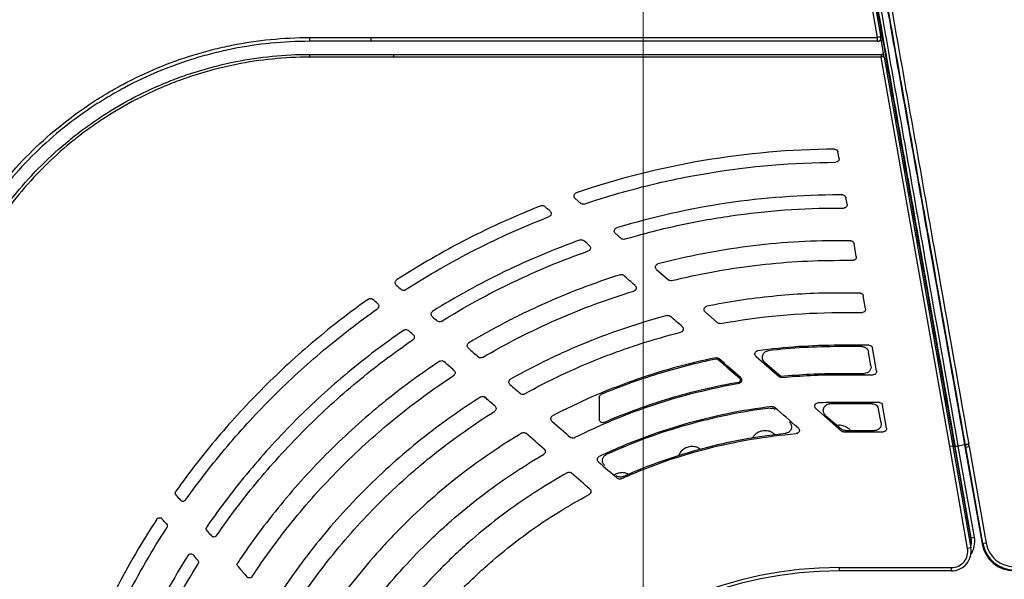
# Model space of a CAD drawing. Header units: millimetres. Extents: x 25 to 1935, y 715 to 2336.
# Tile 138 of 252: x 1256 to 1286, y 1031 to 1048. Entities that reach past the tile are written whole.
import ezdxf

# ---------------------------------------------------------------- set-up
doc = ezdxf.new("R2010")
doc.units = ezdxf.units.MM
doc.header["$LTSCALE"] = 2
doc.layers.get('0').update_dxf_attribs({"color": 2})
doc.styles.add('FS2312', font='simsun.ttf', dxfattribs={"width": 0.8})
doc.dimstyles.new('STANDARD$0', dxfattribs={"dimtxt": 3.5, "dimasz": 3, "dimexe": 1.5, "dimexo": 0.5, "dimgap": 1.5, "dimtad": 1, "dimdec": 1, "dimlfac": 5, "dimdsep": 46, "dimtxsty": 'FS2312', "dimblk1": 'OPEN', "dimblk2": 'OPEN', "dimsah": 1, "dimcen": 0, "dimclrd": 4, "dimclre": 4, "dimclrt": 4, "dimadec": 0, "dimazin": 0, "dimtfac": 1, "dimtdec": 1, "dimtmove": 1, "dimatfit": 0, "dimldrblk": 'OPEN', "dimfxl": 1, "dimtolj": 1, "dimtzin": 0, "dimlwd": 18, "dimlwe": 18, "dimarcsym": 1})

# ---------------------------------------------------------------- blocks, each defined once
blk = doc.blocks.new('_OPEN')
at = {"color": 0}
for p, q in [((-0.966, 0.259), (0, 0)), ((0, 0), (-1, 0)), ((0, 0), (-0.966, -0.259))]:
    blk.add_line(p, q, dxfattribs=at)
blk = doc.blocks.new('*D46')
at = {"color": 4, "lineweight": 18, "transparency": 16777216}
for p, q in [((1275.228, 1018.123), (1275.228, 1070.112)), ((1397.628, 1018.515), (1397.628, 1070.112)), ((1278.228, 1068.612), (1394.628, 1068.612))]:
    blk.add_line(p, q, dxfattribs=at)
at = {"layer": 'Defpoints', "color": 0, "transparency": 16777216}
for p in [(1397.628, 1068.612), (1397.628, 1018.015), (1275.228, 1017.623)]:
    blk.add_point(p, dxfattribs=at)
at = {"color": 4, "lineweight": 18, "transparency": 16777216, "xscale": 3, "yscale": 3, "zscale": 3, "rotation": 180}
blk.add_blockref('_OPEN', (1275.228, 1068.612), dxfattribs=at)
at = {"color": 4, "lineweight": 18, "transparency": 16777216, "xscale": 3, "yscale": 3, "zscale": 3}
blk.add_blockref('_OPEN', (1397.628, 1068.612), dxfattribs=at)
at = {"color": 4, "transparency": 16777216, "insert": (1336.428, 1071.862), "char_height": 3.5, "attachment_point": 5, "style": 'FS2312'}
blk.add_mtext('\\A1;612', dxfattribs=at)

msp = doc.modelspace()

# ---------------------------------------------------------------- linework, layer by layer
at = {"color": 2, "linetype": 'Continuous', "lineweight": 30}
for p, q in [((1282.393, 1047.437), (1280.428, 1058.593)), ((1280.527, 1058.578), (1282.491, 1047.438)), ((1266.91, 1047.437), (1282.393, 1047.437)), ((1282.393, 1047.32), (1266.913, 1047.32)), ((1282.393, 1047.32), (1282.393, 1047.437)), ((1282.597, 1046.838), (1282.491, 1047.438)), ((1282.498, 1046.837), (1267.597, 1046.837)), ((1267.6, 1046.92), (1282.498, 1046.92)), ((1282.498, 1046.92), (1282.498, 1046.837)), ((1284.597, 1034.92), (1282.498, 1046.837)), ((1282.597, 1046.838), (1284.695, 1034.938)), ((1281.214, 1043.738), (1281.179, 1043.937)), ((1273.149, 1042.515), (1273.323, 1042.363)), ((1281.327, 1042.62), (1281.228, 1042.62)), ((1281.461, 1042.338), (1281.426, 1042.538)), ((1281.228, 1042.22), (1281.362, 1042.22)), ((1274.378, 1041.44), (1274.556, 1041.285)), ((1281.574, 1041.22), (1281.228, 1041.22)), ((1281.743, 1040.738), (1281.673, 1041.138)), ((1275.637, 1040.34), (1276.003, 1040.02)), ((1281.228, 1040.62), (1281.645, 1040.62)), ((1281.856, 1039.62), (1281.228, 1039.62)), ((1282.025, 1039.138), (1281.955, 1039.538)), ((1277.122, 1039.041), (1277.504, 1038.708)), ((1281.228, 1039.02), (1281.927, 1039.02)), ((1282.138, 1038.02), (1281.228, 1038.02)), ((1281.919, 1037.98), (1281.228, 1037.98)), ((1282.36, 1037.238), (1282.237, 1037.938)), ((1278.679, 1037.68), (1279.391, 1037.058)), ((1282.19, 1037.395), (1282.116, 1037.815)), ((1278.94, 1037.505), (1279.436, 1037.071)), ((1281.228, 1037.16), (1281.993, 1037.16)), ((1281.228, 1037.12), (1282.262, 1037.12)), ((1282.447, 1036.27), (1281.228, 1036.27)), ((1282.228, 1036.23), (1281.228, 1036.23)), ((1282.669, 1035.488), (1282.545, 1036.188)), ((1280.507, 1036.083), (1281.293, 1035.395)), ((1280.802, 1035.877), (1281.28, 1035.46)), ((1282.499, 1035.645), (1282.425, 1036.065)), ((1281.359, 1035.37), (1282.57, 1035.37)), ((1281.411, 1035.41), (1282.302, 1035.41)), ((1284.695, 1034.938), (1284.597, 1034.92)), ((1285.146, 1031.807), (1284.597, 1034.92)), ((1284.695, 1034.938), (1285.244, 1031.825)), ((1284.696, 1034.93), (1284.738, 1034.938)), ((1284.699, 1034.914), (1284.741, 1034.921)), ((1284.738, 1034.938), (1284.741, 1034.921)), ((1284.762, 1034.925), (1284.741, 1034.921)), ((1284.741, 1034.921), (1285.234, 1032.125)), ((1284.763, 1034.921), (1284.762, 1034.925)), ((1284.763, 1034.921), (1284.861, 1034.939)), ((1285.255, 1032.129), (1284.763, 1034.921)), ((1284.86, 1034.942), (1284.861, 1034.939)), ((1285.054, 1034.973), (1284.861, 1034.939)), ((1285.353, 1032.146), (1284.861, 1034.939)), ((1285.08, 1034.977), (1285.054, 1034.973)), ((1285.054, 1034.973), (1285.587, 1031.947)), ((1285.093, 1034.903), (1285.191, 1034.92)), ((1285.191, 1034.92), (1285.712, 1031.969)), ((1285.614, 1031.951), (1285.093, 1034.903)), ((1285.192, 1032.118), (1285.234, 1032.125)), ((1285.234, 1032.125), (1285.255, 1032.129)), ((1285.255, 1032.129), (1285.353, 1032.146)), ((1285.614, 1031.951), (1285.587, 1031.947)), ((1285.712, 1031.969), (1285.614, 1031.951)), ((1285.244, 1031.825), (1285.146, 1031.807)), ((1281.228, 1031.22), (1284.653, 1031.22)), ((1281.228, 1031.12), (1281.228, 1031.22)), ((1284.653, 1031.12), (1281.228, 1031.12)), ((1284.653, 1031.12), (1284.653, 1031.22))]:
    msp.add_line(p, q, dxfattribs=at)
at = {"color": 2, "linetype": 'Continuous', "lineweight": 30, "flags": 128}
for points in [[(1284.762, 1034.925), (1284.765, 1034.925), (1284.77, 1034.926), (1284.78, 1034.928), (1284.792, 1034.93), (1284.807, 1034.933), (1284.824, 1034.936), (1284.842, 1034.939), (1284.86, 1034.942)], [(1285.234, 1032.125), (1285.243, 1031.994), (1285.231, 1031.899)]]:
    msp.add_lwpolyline(points, dxfattribs=at)
at = {"color": 2, "linetype": 'Continuous', "lineweight": 30}
for centre, radius, start, end in [((1267.926, 1047.404), 2.899, 179.3673, 181.655), ((1282.442, 1047.287), 0.158, 72.1568, 108.3668), ((1282.393, 1047.42), 0.1, 270, 10), ((1266.488, 1046.854), 1.461, 177.4084, 180.7585), ((1282.498, 1046.82), 0.1, 10, 90), ((1282.55, 1046.679), 0.165, 73.408, 108.0603), ((1290.48, 1004.813), 30.644, 99.9636, 100.1499), ((1284.64, 1032.02), 0.625, 343.907, 10), ((1284.64, 1032.02), 0.725, 326.6308, 10), ((1286.572, 1032.12), 1, 190, 270), ((1286.572, 1032.12), 0.973, 190, 270), ((1286.572, 1032.12), 0.873, 190, 270), ((1284.653, 1031.72), 0.6, 270, 10), ((1284.653, 1031.72), 0.5, 270, 10), ((1281.228, 1019.12), 12.1, 90, 180), ((1281.228, 1019.12), 12, 90, 180)]:
    msp.add_arc(centre, radius, start, end, dxfattribs=at)
for centre, major_axis, ratio, start_param, end_param in [((1278.528, 1034.903), (-13.13, 73.891), 0.086139, 4.697084, 4.698087), ((1278.626, 1034.92), (-13.129, 73.991), 0.08603, 4.697125, 4.698127)]:
    msp.add_ellipse(centre, major_axis=major_axis, ratio=ratio, start_param=start_param, end_param=end_param, dxfattribs=at)
for points, knots in [([(1280.544, 1058.725), (1280.881, 1056.813), (1281.222, 1054.878), (1281.74, 1051.941), (1281.914, 1050.957), (1282.262, 1048.981), (1282.437, 1047.99), (1282.788, 1045.999), (1282.964, 1044.999), (1283.317, 1042.996), (1283.494, 1041.992), (1283.849, 1039.982), (1284.026, 1038.974), (1284.382, 1036.957), (1284.56, 1035.948), (1284.738, 1034.938)], [0, 0, 0, 0, 0.25, 0.25, 0.375, 0.375, 0.5, 0.5, 0.625, 0.625, 0.75, 0.75, 0.875, 0.875, 1, 1, 1, 1]), ([(1284.86, 1034.942), (1284.505, 1036.96), (1284.15, 1038.973), (1283.618, 1041.988), (1283.441, 1042.992), (1283.088, 1044.993), (1282.913, 1045.99), (1282.562, 1047.98), (1282.387, 1048.972), (1282.039, 1050.947), (1281.866, 1051.93), (1281.349, 1054.864), (1281.007, 1056.803), (1280.67, 1058.715)], [0, 0, 0, 0, 0.25, 0.25, 0.375, 0.375, 0.5, 0.5, 0.625, 0.625, 0.75, 0.75, 1, 1, 1, 1]), ([(1280.577, 1058.667), (1280.913, 1056.757), (1281.255, 1054.822), (1281.771, 1051.891), (1281.944, 1050.909), (1282.292, 1048.937), (1282.466, 1047.946), (1282.817, 1045.959), (1282.992, 1044.963), (1283.345, 1042.964), (1283.521, 1041.962), (1284.052, 1038.951), (1284.407, 1036.94), (1284.762, 1034.925)], [0, 0, 0, 0, 0.25, 0.25, 0.375, 0.375, 0.5, 0.5, 0.625, 0.625, 0.75, 0.75, 1, 1, 1, 1]), ([(1280.865, 1058.534), (1281.205, 1056.637), (1281.548, 1054.72), (1282.067, 1051.814), (1282.24, 1050.841), (1282.589, 1048.884), (1282.764, 1047.9), (1283.115, 1045.927), (1283.291, 1044.938), (1283.643, 1042.954), (1283.819, 1041.959), (1284.348, 1038.97), (1284.701, 1036.973), (1285.054, 1034.973)], [0, 0, 0, 0, 0.25, 0.25, 0.375, 0.375, 0.5, 0.5, 0.625, 0.625, 0.75, 0.75, 1, 1, 1, 1]), ([(1285.08, 1034.977), (1284.727, 1036.977), (1284.374, 1038.974), (1283.845, 1041.963), (1283.669, 1042.958), (1283.317, 1044.942), (1283.141, 1045.931), (1282.79, 1047.903), (1282.615, 1048.887), (1282.266, 1050.844), (1281.919, 1052.791), (1281.575, 1054.718), (1281.318, 1056.156), (1281.232, 1056.634), (1281.104, 1057.35), (1281.061, 1057.588), (1280.976, 1058.063), (1280.933, 1058.301), (1280.891, 1058.538)], [0, 0, 0, 0, 0.25, 0.25, 0.375, 0.375, 0.5, 0.5, 0.625, 0.625, 0.75, 0.875, 0.875, 0.9375, 0.9375, 0.96875, 0.96875, 1, 1, 1, 1]), ([(1280.989, 1058.585), (1281.33, 1056.685), (1281.673, 1054.765), (1282.191, 1051.856), (1282.365, 1050.882), (1282.714, 1048.922), (1282.889, 1047.937), (1283.239, 1045.962), (1283.415, 1044.971), (1283.767, 1042.985), (1283.943, 1041.989), (1284.473, 1038.996), (1284.825, 1036.997), (1285.178, 1034.995)], [0, 0, 0, 0, 0.25, 0.25, 0.375, 0.375, 0.5, 0.5, 0.625, 0.625, 0.75, 0.75, 1, 1, 1, 1]), ([(1252.912, 1035.321), (1252.913, 1036.121), (1252.992, 1036.907), (1253.223, 1038.068), (1253.319, 1038.451), (1253.493, 1039.021), (1253.555, 1039.211), (1253.69, 1039.587), (1253.762, 1039.772), (1254.142, 1040.688), (1254.514, 1041.384), (1255.063, 1042.206), (1255.177, 1042.368), (1255.413, 1042.688), (1255.536, 1042.845), (1255.916, 1043.308), (1256.182, 1043.602), (1257.02, 1044.44), (1257.629, 1044.941), (1258.455, 1045.495), (1258.624, 1045.602), (1258.966, 1045.807), (1259.139, 1045.906), (1259.663, 1046.186), (1260.019, 1046.355), (1260.747, 1046.658), (1261.118, 1046.792), (1261.686, 1046.965), (1261.877, 1047.019), (1262.264, 1047.117), (1262.459, 1047.161), (1263.437, 1047.357), (1264.227, 1047.436), (1265.027, 1047.436)], [0, 0, 0, 0, 0.125, 0.125, 0.1875, 0.1875, 0.21875, 0.21875, 0.25, 0.25, 0.375, 0.375, 0.40625, 0.40625, 0.4375, 0.4375, 0.5, 0.5, 0.625, 0.625, 0.65625, 0.65625, 0.6875, 0.6875, 0.75, 0.75, 0.8125, 0.8125, 0.84375, 0.84375, 0.875, 0.875, 1, 1, 1, 1]), ([(1265.028, 1047.32), (1264.236, 1047.32), (1263.452, 1047.243), (1262.483, 1047.049), (1262.29, 1047.005), (1261.907, 1046.909), (1261.718, 1046.856), (1261.155, 1046.685), (1260.787, 1046.553), (1260.066, 1046.253), (1259.712, 1046.086), (1259.193, 1045.808), (1259.022, 1045.711), (1258.683, 1045.508), (1258.516, 1045.401), (1257.697, 1044.853), (1257.093, 1044.356), (1256.263, 1043.526), (1256, 1043.235), (1255.624, 1042.776), (1255.502, 1042.62), (1255.267, 1042.304), (1255.154, 1042.143), (1254.611, 1041.328), (1254.242, 1040.639), (1253.866, 1039.731), (1253.795, 1039.547), (1253.662, 1039.174), (1253.6, 1038.987), (1253.429, 1038.422), (1253.334, 1038.042), (1253.106, 1036.892), (1253.028, 1036.113), (1253.028, 1035.32)], [0, 0, 0, 0, 0.125, 0.125, 0.15625, 0.15625, 0.1875, 0.1875, 0.25, 0.25, 0.3125, 0.3125, 0.34375, 0.34375, 0.375, 0.375, 0.5, 0.5, 0.5625, 0.5625, 0.59375, 0.59375, 0.625, 0.625, 0.75, 0.75, 0.78125, 0.78125, 0.8125, 0.8125, 0.875, 0.875, 1, 1, 1, 1]), ([(1266.913, 1047.32), (1266.913, 1047.32), (1266.913, 1047.334), (1266.913, 1047.378), (1266.913, 1047.409), (1266.913, 1047.437)], [0, 0, 0, 0, 0.5, 0.5, 1, 1, 1, 1]), ([(1253.428, 1035.32), (1253.428, 1036.086), (1253.503, 1036.844), (1253.69, 1037.78), (1253.733, 1037.968), (1253.826, 1038.337), (1253.877, 1038.521), (1254.043, 1039.065), (1254.17, 1039.42), (1254.46, 1040.118), (1254.622, 1040.459), (1254.89, 1040.961), (1254.984, 1041.127), (1255.181, 1041.454), (1255.283, 1041.616), (1255.813, 1042.408), (1256.294, 1042.991), (1257.096, 1043.793), (1257.377, 1044.048), (1257.821, 1044.412), (1257.972, 1044.529), (1258.278, 1044.756), (1258.433, 1044.865), (1259.221, 1045.391), (1259.887, 1045.747), (1260.765, 1046.11), (1260.942, 1046.179), (1261.303, 1046.308), (1261.484, 1046.367), (1262.031, 1046.533), (1262.398, 1046.625), (1263.509, 1046.845), (1264.262, 1046.92), (1265.028, 1046.92)], [0, 0, 0, 0, 0.125, 0.125, 0.15625, 0.15625, 0.1875, 0.1875, 0.25, 0.25, 0.3125, 0.3125, 0.34375, 0.34375, 0.375, 0.375, 0.5, 0.5, 0.5625, 0.5625, 0.59375, 0.59375, 0.625, 0.625, 0.75, 0.75, 0.78125, 0.78125, 0.8125, 0.8125, 0.875, 0.875, 1, 1, 1, 1]), ([(1265.027, 1046.835), (1264.647, 1046.835), (1264.27, 1046.816), (1263.523, 1046.742), (1263.152, 1046.687), (1262.417, 1046.54), (1262.053, 1046.448), (1261.511, 1046.284), (1261.331, 1046.224), (1260.973, 1046.096), (1260.797, 1046.028), (1259.926, 1045.667), (1259.265, 1045.313), (1258.484, 1044.792), (1258.33, 1044.683), (1258.026, 1044.458), (1257.876, 1044.342), (1257.436, 1043.981), (1257.157, 1043.728), (1256.361, 1042.932), (1255.884, 1042.353), (1255.358, 1041.568), (1255.256, 1041.407), (1255.061, 1041.082), (1254.968, 1040.918), (1254.701, 1040.42), (1254.541, 1040.081), (1254.253, 1039.389), (1254.126, 1039.036), (1253.961, 1038.497), (1253.91, 1038.315), (1253.817, 1037.948), (1253.775, 1037.762), (1253.663, 1037.205), (1253.608, 1036.831), (1253.533, 1036.08), (1253.514, 1035.702), (1253.514, 1035.322)], [0, 0, 0, 0, 0.0625, 0.0625, 0.125, 0.125, 0.1875, 0.1875, 0.21875, 0.21875, 0.25, 0.25, 0.375, 0.375, 0.40625, 0.40625, 0.4375, 0.4375, 0.5, 0.5, 0.625, 0.625, 0.65625, 0.65625, 0.6875, 0.6875, 0.75, 0.75, 0.8125, 0.8125, 0.84375, 0.84375, 0.875, 0.875, 0.9375, 0.9375, 1, 1, 1, 1]), ([(1267.6, 1046.92), (1267.599, 1046.92), (1267.599, 1046.912), (1267.598, 1046.881), (1267.597, 1046.86), (1267.597, 1046.837)], [0, 0, 0, 0, 0.5, 0.5, 1, 1, 1, 1]), ([(1281.08, 1044.02), (1279.726, 1044.012), (1278.392, 1043.894), (1275.759, 1043.449), (1274.461, 1043.121), (1273.183, 1042.685)], [0, 0, 0, 0, 0.5, 0.5, 1, 1, 1, 1]), ([(1281.08, 1044.02), (1281.104, 1044.02), (1281.127, 1044.012), (1281.163, 1043.982), (1281.175, 1043.96), (1281.179, 1043.937)], [0, 0, 0, 0, 0.5, 0.5, 1, 1, 1, 1]), ([(1281.214, 1043.738), (1281.219, 1043.709), (1281.211, 1043.678), (1281.174, 1043.634), (1281.146, 1043.62), (1281.116, 1043.62)], [0, 0, 0, 0, 0.5, 0.5, 1, 1, 1, 1]), ([(1273.421, 1042.343), (1273.729, 1042.447), (1274.041, 1042.545), (1274.669, 1042.728), (1274.986, 1042.814), (1275.939, 1043.052), (1276.578, 1043.184), (1278.505, 1043.503), (1279.804, 1043.614), (1281.116, 1043.62)], [0, 0, 0, 0, 0.125, 0.125, 0.25, 0.25, 0.5, 0.5, 1, 1, 1, 1]), ([(1273.149, 1042.515), (1273.136, 1042.526), (1273.126, 1042.541), (1273.115, 1042.574), (1273.113, 1042.592), (1273.12, 1042.627), (1273.128, 1042.643), (1273.151, 1042.669), (1273.166, 1042.679), (1273.183, 1042.685)], [0, 0, 0, 0, 0.25, 0.25, 0.5, 0.5, 0.75, 0.75, 1, 1, 1, 1]), ([(1281.228, 1042.62), (1280.064, 1042.62), (1278.914, 1042.534), (1276.643, 1042.197), (1275.522, 1041.946), (1274.415, 1041.611)], [0, 0, 0, 0, 0.5, 0.5, 1, 1, 1, 1]), ([(1281.327, 1042.62), (1281.351, 1042.62), (1281.374, 1042.612), (1281.409, 1042.582), (1281.422, 1042.561), (1281.426, 1042.538)], [0, 0, 0, 0, 0.5, 0.5, 1, 1, 1, 1]), ([(1272.108, 1042.29), (1271.336, 1041.986), (1270.582, 1041.645), (1269.475, 1041.076), (1269.111, 1040.877), (1268.391, 1040.461), (1268.038, 1040.244), (1267.69, 1040.018)], [0, 0, 0, 0, 0.5, 0.5, 0.75, 0.75, 1, 1, 1, 1]), ([(1272.108, 1042.29), (1272.126, 1042.297), (1272.144, 1042.299), (1272.18, 1042.293), (1272.197, 1042.285), (1272.211, 1042.272)], [0, 0, 0, 0, 0.5, 0.5, 1, 1, 1, 1]), ([(1274.65, 1041.264), (1274.917, 1041.343), (1275.186, 1041.418), (1275.727, 1041.558), (1275.998, 1041.622), (1276.812, 1041.801), (1277.358, 1041.901), (1279.003, 1042.14), (1280.11, 1042.22), (1281.228, 1042.22)], [0, 0, 0, 0, 0.125, 0.125, 0.25, 0.25, 0.5, 0.5, 1, 1, 1, 1]), ([(1281.461, 1042.338), (1281.466, 1042.309), (1281.458, 1042.279), (1281.421, 1042.234), (1281.392, 1042.22), (1281.362, 1042.22)], [0, 0, 0, 0, 0.5, 0.5, 1, 1, 1, 1]), ([(1267.955, 1039.714), (1268.303, 1039.938), (1268.656, 1040.153), (1269.37, 1040.564), (1269.732, 1040.76), (1270.831, 1041.32), (1271.582, 1041.657), (1272.351, 1041.956)], [0, 0, 0, 0, 0.25, 0.25, 0.5, 0.5, 1, 1, 1, 1]), ([(1272.381, 1042.124), (1272.407, 1042.101), (1272.419, 1042.065), (1272.407, 1041.998), (1272.383, 1041.968), (1272.351, 1041.956)], [0, 0, 0, 0, 0.5, 0.5, 1, 1, 1, 1]), ([(1274.378, 1041.44), (1274.365, 1041.452), (1274.355, 1041.467), (1274.344, 1041.501), (1274.343, 1041.519), (1274.35, 1041.554), (1274.359, 1041.57), (1274.383, 1041.596), (1274.398, 1041.606), (1274.415, 1041.611)], [0, 0, 0, 0, 0.25, 0.25, 0.5, 0.5, 0.75, 0.75, 1, 1, 1, 1]), ([(1273.308, 1041.245), (1272.518, 1040.963), (1271.746, 1040.639), (1270.614, 1040.091), (1270.241, 1039.898), (1269.506, 1039.493), (1269.145, 1039.28), (1268.79, 1039.059)], [0, 0, 0, 0, 0.5, 0.5, 0.75, 0.75, 1, 1, 1, 1]), ([(1273.308, 1041.245), (1273.325, 1041.251), (1273.343, 1041.253), (1273.377, 1041.246), (1273.394, 1041.238), (1273.407, 1041.227)], [0, 0, 0, 0, 0.5, 0.5, 1, 1, 1, 1]), ([(1273.58, 1041.076), (1273.593, 1041.064), (1273.603, 1041.049), (1273.614, 1041.017), (1273.616, 1040.999), (1273.609, 1040.964), (1273.601, 1040.948), (1273.579, 1040.922), (1273.564, 1040.912), (1273.547, 1040.906)], [0, 0, 0, 0, 0.25, 0.25, 0.5, 0.5, 0.75, 0.75, 1, 1, 1, 1]), ([(1281.228, 1041.22), (1280.283, 1041.22), (1279.348, 1041.16), (1277.498, 1040.923), (1276.583, 1040.747), (1275.678, 1040.512)], [0, 0, 0, 0, 0.5, 0.5, 1, 1, 1, 1]), ([(1281.574, 1041.22), (1281.598, 1041.22), (1281.62, 1041.212), (1281.656, 1041.182), (1281.668, 1041.161), (1281.673, 1041.138)], [0, 0, 0, 0, 0.5, 0.5, 1, 1, 1, 1]), ([(1269.053, 1038.751), (1269.407, 1038.971), (1269.766, 1039.18), (1270.496, 1039.58), (1270.866, 1039.77), (1271.994, 1040.311), (1272.762, 1040.629), (1273.547, 1040.906)], [0, 0, 0, 0, 0.25, 0.25, 0.5, 0.5, 1, 1, 1, 1]), ([(1281.743, 1040.738), (1281.748, 1040.709), (1281.74, 1040.678), (1281.703, 1040.634), (1281.674, 1040.62), (1281.645, 1040.62)], [0, 0, 0, 0, 0.5, 0.5, 1, 1, 1, 1]), ([(1275.637, 1040.34), (1275.623, 1040.352), (1275.613, 1040.368), (1275.602, 1040.402), (1275.601, 1040.421), (1275.609, 1040.456), (1275.618, 1040.472), (1275.644, 1040.498), (1275.66, 1040.507), (1275.678, 1040.512)], [0, 0, 0, 0, 0.25, 0.25, 0.5, 0.5, 0.75, 0.75, 1, 1, 1, 1]), ([(1276.093, 1039.998), (1276.935, 1040.205), (1277.785, 1040.36), (1279.496, 1040.568), (1280.359, 1040.62), (1281.228, 1040.62)], [0, 0, 0, 0, 0.5, 0.5, 1, 1, 1, 1]), ([(1274.53, 1040.181), (1273.719, 1039.923), (1272.926, 1039.619), (1271.956, 1039.182), (1271.763, 1039.092), (1271.38, 1038.906), (1271.191, 1038.811), (1270.627, 1038.516), (1270.258, 1038.31), (1269.896, 1038.094)], [0, 0, 0, 0, 0.5, 0.5, 0.625, 0.625, 0.75, 0.75, 1, 1, 1, 1]), ([(1267.679, 1039.859), (1267.655, 1039.88), (1267.642, 1039.911), (1267.647, 1039.972), (1267.664, 1040.002), (1267.69, 1040.018)], [0, 0, 0, 0, 0.5, 0.5, 1, 1, 1, 1]), ([(1274.979, 1039.852), (1274.993, 1039.84), (1275.003, 1039.825), (1275.014, 1039.792), (1275.015, 1039.773), (1275.008, 1039.739), (1274.999, 1039.722), (1274.975, 1039.696), (1274.96, 1039.686), (1274.943, 1039.681)], [0, 0, 0, 0, 0.25, 0.25, 0.5, 0.5, 0.75, 0.75, 1, 1, 1, 1]), ([(1266.831, 1039.436), (1266.547, 1039.235), (1266.267, 1039.028), (1265.715, 1038.601), (1265.444, 1038.381), (1264.644, 1037.707), (1264.131, 1037.236), (1263.392, 1036.499), (1263.151, 1036.247), (1262.678, 1035.734), (1262.447, 1035.473), (1261.771, 1034.674), (1261.344, 1034.125), (1260.941, 1033.558)], [0, 0, 0, 0, 0.125, 0.125, 0.25, 0.25, 0.5, 0.5, 0.625, 0.625, 0.75, 0.75, 1, 1, 1, 1]), ([(1266.831, 1039.436), (1266.849, 1039.449), (1266.871, 1039.455), (1266.916, 1039.453), (1266.937, 1039.444), (1266.954, 1039.43)], [0, 0, 0, 0, 0.5, 0.5, 1, 1, 1, 1]), ([(1267.955, 1039.714), (1267.937, 1039.702), (1267.915, 1039.696), (1267.872, 1039.699), (1267.851, 1039.708), (1267.835, 1039.722)], [0, 0, 0, 0, 0.5, 0.5, 1, 1, 1, 1]), ([(1270.315, 1037.645), (1270.679, 1037.859), (1271.049, 1038.063), (1271.801, 1038.448), (1272.184, 1038.63), (1273.344, 1039.141), (1274.135, 1039.434), (1274.943, 1039.681)], [0, 0, 0, 0, 0.25, 0.25, 0.5, 0.5, 1, 1, 1, 1]), ([(1281.228, 1039.62), (1280.54, 1039.62), (1279.858, 1039.586), (1278.505, 1039.45), (1277.834, 1039.349), (1277.168, 1039.214)], [0, 0, 0, 0, 0.5, 0.5, 1, 1, 1, 1]), ([(1281.856, 1039.62), (1281.88, 1039.62), (1281.903, 1039.612), (1281.938, 1039.582), (1281.951, 1039.561), (1281.955, 1039.538)], [0, 0, 0, 0, 0.5, 0.5, 1, 1, 1, 1]), ([(1261.239, 1033.287), (1261.439, 1033.57), (1261.646, 1033.848), (1262.071, 1034.397), (1262.29, 1034.667), (1262.961, 1035.462), (1263.431, 1035.972), (1264.166, 1036.706), (1264.417, 1036.946), (1264.929, 1037.415), (1265.19, 1037.645), (1265.986, 1038.315), (1266.535, 1038.738), (1267.101, 1039.137)], [0, 0, 0, 0, 0.125, 0.125, 0.25, 0.25, 0.5, 0.5, 0.625, 0.625, 0.75, 0.75, 1, 1, 1, 1]), ([(1267.109, 1039.294), (1267.132, 1039.274), (1267.145, 1039.244), (1267.142, 1039.184), (1267.126, 1039.155), (1267.101, 1039.137)], [0, 0, 0, 0, 0.5, 0.5, 1, 1, 1, 1]), ([(1277.122, 1039.041), (1277.108, 1039.053), (1277.098, 1039.07), (1277.087, 1039.105), (1277.087, 1039.124), (1277.096, 1039.16), (1277.106, 1039.176), (1277.133, 1039.202), (1277.15, 1039.211), (1277.168, 1039.214)], [0, 0, 0, 0, 0.25, 0.25, 0.5, 0.5, 0.75, 0.75, 1, 1, 1, 1]), ([(1282.025, 1039.138), (1282.03, 1039.109), (1282.022, 1039.078), (1281.985, 1039.034), (1281.956, 1039.02), (1281.927, 1039.02)], [0, 0, 0, 0, 0.5, 0.5, 1, 1, 1, 1]), ([(1268.777, 1038.899), (1268.754, 1038.919), (1268.741, 1038.951), (1268.746, 1039.013), (1268.763, 1039.042), (1268.79, 1039.059)], [0, 0, 0, 0, 0.5, 0.5, 1, 1, 1, 1]), ([(1275.964, 1038.933), (1275.126, 1038.71), (1274.304, 1038.435), (1273.299, 1038.026), (1273.099, 1037.941), (1272.703, 1037.765), (1272.507, 1037.674), (1271.925, 1037.393), (1271.544, 1037.194), (1271.17, 1036.984)], [0, 0, 0, 0, 0.5, 0.5, 0.625, 0.625, 0.75, 0.75, 1, 1, 1, 1]), ([(1269.053, 1038.751), (1269.035, 1038.74), (1269.013, 1038.735), (1268.971, 1038.738), (1268.951, 1038.747), (1268.935, 1038.761)], [0, 0, 0, 0, 0.5, 0.5, 1, 1, 1, 1]), ([(1276.42, 1038.593), (1276.434, 1038.581), (1276.444, 1038.565), (1276.455, 1038.531), (1276.456, 1038.512), (1276.447, 1038.476), (1276.438, 1038.46), (1276.413, 1038.434), (1276.396, 1038.425), (1276.378, 1038.42)], [0, 0, 0, 0, 0.25, 0.25, 0.5, 0.5, 0.75, 0.75, 1, 1, 1, 1]), ([(1267.918, 1038.487), (1267.622, 1038.284), (1267.33, 1038.074), (1266.756, 1037.639), (1266.474, 1037.415), (1265.649, 1036.729), (1265.123, 1036.248), (1264.117, 1035.244), (1263.638, 1034.719), (1262.726, 1033.627), (1262.294, 1033.058), (1261.886, 1032.467)], [0, 0, 0, 0, 0.125, 0.125, 0.25, 0.25, 0.5, 0.5, 0.75, 0.75, 1, 1, 1, 1]), ([(1267.918, 1038.487), (1267.936, 1038.5), (1267.958, 1038.506), (1268.002, 1038.504), (1268.024, 1038.495), (1268.04, 1038.48)], [0, 0, 0, 0, 0.5, 0.5, 1, 1, 1, 1]), ([(1268.196, 1038.344), (1268.219, 1038.324), (1268.231, 1038.294), (1268.228, 1038.233), (1268.212, 1038.204), (1268.186, 1038.187)], [0, 0, 0, 0, 0.5, 0.5, 1, 1, 1, 1]), ([(1271.588, 1036.529), (1272.335, 1036.943), (1273.109, 1037.309), (1274.112, 1037.706), (1274.315, 1037.782), (1274.722, 1037.928), (1274.927, 1037.998), (1275.544, 1038.196), (1275.959, 1038.315), (1276.378, 1038.42)], [0, 0, 0, 0, 0.5, 0.5, 0.625, 0.625, 0.75, 0.75, 1, 1, 1, 1]), ([(1262.186, 1032.197), (1262.388, 1032.492), (1262.598, 1032.783), (1263.03, 1033.353), (1263.252, 1033.632), (1263.935, 1034.452), (1264.413, 1034.975), (1265.414, 1035.973), (1265.937, 1036.449), (1267.027, 1037.354), (1267.595, 1037.782), (1268.186, 1038.187)], [0, 0, 0, 0, 0.125, 0.125, 0.25, 0.25, 0.5, 0.5, 0.75, 0.75, 1, 1, 1, 1]), ([(1269.882, 1037.933), (1269.858, 1037.954), (1269.845, 1037.986), (1269.851, 1038.048), (1269.869, 1038.078), (1269.896, 1038.094)], [0, 0, 0, 0, 0.5, 0.5, 1, 1, 1, 1]), ([(1281.919, 1037.98), (1281.966, 1037.98), (1282.012, 1037.964), (1282.084, 1037.904), (1282.108, 1037.861), (1282.116, 1037.815)], [0, 0, 0, 0, 0.5, 0.5, 1, 1, 1, 1]), ([(1282.138, 1038.02), (1282.162, 1038.02), (1282.185, 1038.012), (1282.221, 1037.982), (1282.233, 1037.961), (1282.237, 1037.938)], [0, 0, 0, 0, 0.5, 0.5, 1, 1, 1, 1]), ([(1270.315, 1037.645), (1270.297, 1037.634), (1270.276, 1037.63), (1270.235, 1037.634), (1270.215, 1037.642), (1270.199, 1037.656)], [0, 0, 0, 0, 0.5, 0.5, 1, 1, 1, 1]), ([(1277.451, 1037.639), (1276.578, 1037.461), (1275.725, 1037.223), (1274.061, 1036.631), (1273.249, 1036.277), (1272.457, 1035.862)], [0, 0, 0, 0, 0.5, 0.5, 1, 1, 1, 1]), ([(1278.679, 1037.68), (1278.664, 1037.693), (1278.654, 1037.71), (1278.643, 1037.746), (1278.644, 1037.766), (1278.654, 1037.803), (1278.665, 1037.819), (1278.694, 1037.844), (1278.712, 1037.852), (1278.732, 1037.855)], [0, 0, 0, 0, 0.25, 0.25, 0.5, 0.5, 0.75, 0.75, 1, 1, 1, 1]), ([(1278.94, 1037.505), (1278.911, 1037.53), (1278.89, 1037.564), (1278.869, 1037.638), (1278.87, 1037.678), (1278.892, 1037.751), (1278.915, 1037.785), (1278.974, 1037.834), (1279.01, 1037.85), (1279.049, 1037.854)], [0, 0, 0, 0, 0.25, 0.25, 0.5, 0.5, 0.75, 0.75, 1, 1, 1, 1]), ([(1269.009, 1037.535), (1268.404, 1037.134), (1267.819, 1036.703), (1266.691, 1035.782), (1266.148, 1035.293), (1265.105, 1034.253), (1264.611, 1033.709), (1263.913, 1032.858), (1263.687, 1032.568), (1263.358, 1032.125), (1263.251, 1031.975), (1263.039, 1031.675), (1262.936, 1031.523), (1262.834, 1031.371)], [0, 0, 0, 0, 0.25, 0.25, 0.5, 0.5, 0.75, 0.75, 0.875, 0.875, 0.9375, 0.9375, 1, 1, 1, 1]), ([(1269.009, 1037.535), (1269.028, 1037.547), (1269.049, 1037.553), (1269.093, 1037.55), (1269.114, 1037.542), (1269.13, 1037.527)], [0, 0, 0, 0, 0.5, 0.5, 1, 1, 1, 1]), ([(1277.459, 1037.6), (1276.853, 1037.476), (1276.258, 1037.324), (1275.087, 1036.963), (1274.512, 1036.755), (1273.946, 1036.518)], [0, 0, 0, 0, 0.5, 0.5, 1, 1, 1, 1]), ([(1282.19, 1037.395), (1282.195, 1037.366), (1282.194, 1037.337), (1282.179, 1037.281), (1282.165, 1037.254), (1282.128, 1037.21), (1282.104, 1037.192), (1282.052, 1037.167), (1282.023, 1037.16), (1281.993, 1037.16)], [0, 0, 0, 0, 0.25, 0.25, 0.5, 0.5, 0.75, 0.75, 1, 1, 1, 1]), ([(1263.273, 1030.947), (1263.374, 1031.1), (1263.477, 1031.252), (1263.687, 1031.554), (1263.794, 1031.703), (1264.119, 1032.146), (1264.343, 1032.434), (1265.034, 1033.281), (1265.521, 1033.819), (1266.548, 1034.845), (1267.088, 1035.333), (1267.939, 1036.025), (1268.229, 1036.25), (1268.823, 1036.685), (1269.125, 1036.894), (1269.432, 1037.095)], [0, 0, 0, 0, 0.0625, 0.0625, 0.125, 0.125, 0.25, 0.25, 0.5, 0.5, 0.75, 0.75, 0.875, 0.875, 1, 1, 1, 1]), ([(1269.443, 1037.254), (1269.466, 1037.234), (1269.479, 1037.203), (1269.475, 1037.142), (1269.458, 1037.112), (1269.432, 1037.095)], [0, 0, 0, 0, 0.5, 0.5, 1, 1, 1, 1]), ([(1278.207, 1037.031), (1278.221, 1037.018), (1278.231, 1037.002), (1278.242, 1036.966), (1278.242, 1036.946), (1278.232, 1036.91), (1278.222, 1036.894), (1278.194, 1036.868), (1278.177, 1036.86), (1278.158, 1036.857)], [0, 0, 0, 0, 0.25, 0.25, 0.5, 0.5, 0.75, 0.75, 1, 1, 1, 1]), ([(1279.436, 1037.071), (1279.735, 1037.101), (1280.034, 1037.123), (1280.631, 1037.153), (1280.93, 1037.16), (1281.228, 1037.16)], [0, 0, 0, 0, 0.5, 0.5, 1, 1, 1, 1]), ([(1282.36, 1037.238), (1282.365, 1037.209), (1282.357, 1037.178), (1282.32, 1037.134), (1282.291, 1037.12), (1282.262, 1037.12)], [0, 0, 0, 0, 0.5, 0.5, 1, 1, 1, 1]), ([(1271.154, 1036.821), (1271.129, 1036.842), (1271.117, 1036.875), (1271.123, 1036.938), (1271.142, 1036.968), (1271.17, 1036.984)], [0, 0, 0, 0, 0.5, 0.5, 1, 1, 1, 1]), ([(1273.116, 1035.189), (1273.315, 1035.289), (1273.516, 1035.386), (1273.923, 1035.573), (1274.128, 1035.662), (1274.745, 1035.918), (1275.161, 1036.073), (1276.422, 1036.49), (1277.281, 1036.705), (1278.158, 1036.857)], [0, 0, 0, 0, 0.125, 0.125, 0.25, 0.25, 0.5, 0.5, 1, 1, 1, 1]), ([(1274.025, 1035.66), (1274.685, 1035.948), (1275.36, 1036.194), (1276.735, 1036.607), (1277.436, 1036.772), (1278.151, 1036.896)], [0, 0, 0, 0, 0.5, 0.5, 1, 1, 1, 1]), ([(1278.151, 1036.896), (1278.162, 1036.898), (1278.173, 1036.903), (1278.19, 1036.918), (1278.196, 1036.928), (1278.202, 1036.95), (1278.202, 1036.961), (1278.195, 1036.983), (1278.189, 1036.993), (1278.181, 1037)], [0, 0, 0, 0, 0.25, 0.25, 0.5, 0.5, 0.75, 0.75, 1, 1, 1, 1]), ([(1270.263, 1036.442), (1269.63, 1036.041), (1269.019, 1035.605), (1268.135, 1034.899), (1267.846, 1034.654), (1267.279, 1034.147), (1267.004, 1033.887), (1266.203, 1033.087), (1265.702, 1032.528), (1264.764, 1031.358), (1264.328, 1030.748), (1263.923, 1030.111)], [0, 0, 0, 0, 0.25, 0.25, 0.375, 0.375, 0.5, 0.5, 0.75, 0.75, 1, 1, 1, 1]), ([(1270.263, 1036.442), (1270.282, 1036.453), (1270.303, 1036.458), (1270.346, 1036.455), (1270.366, 1036.447), (1270.383, 1036.432)], [0, 0, 0, 0, 0.5, 0.5, 1, 1, 1, 1]), ([(1271.588, 1036.529), (1271.57, 1036.519), (1271.549, 1036.515), (1271.508, 1036.52), (1271.489, 1036.528), (1271.473, 1036.542)], [0, 0, 0, 0, 0.5, 0.5, 1, 1, 1, 1]), ([(1273.885, 1036.426), (1273.885, 1036.445), (1273.891, 1036.465), (1273.912, 1036.497), (1273.928, 1036.51), (1273.946, 1036.518)], [0, 0, 0, 0, 0.5, 0.5, 1, 1, 1, 1]), ([(1270.697, 1036.158), (1270.721, 1036.137), (1270.733, 1036.105), (1270.729, 1036.043), (1270.711, 1036.014), (1270.684, 1035.998)], [0, 0, 0, 0, 0.5, 0.5, 1, 1, 1, 1]), ([(1279.168, 1036.146), (1278.251, 1036.035), (1277.352, 1035.852), (1276.031, 1035.47), (1275.595, 1035.325), (1274.948, 1035.081), (1274.733, 1034.995), (1274.306, 1034.813), (1274.094, 1034.718), (1273.885, 1034.619)], [0, 0, 0, 0, 0.5, 0.5, 0.75, 0.75, 0.875, 0.875, 1, 1, 1, 1]), ([(1280.507, 1036.083), (1280.491, 1036.096), (1280.481, 1036.113), (1280.471, 1036.152), (1280.472, 1036.173), (1280.485, 1036.21), (1280.497, 1036.227), (1280.529, 1036.25), (1280.549, 1036.257), (1280.569, 1036.258)], [0, 0, 0, 0, 0.25, 0.25, 0.5, 0.5, 0.75, 0.75, 1, 1, 1, 1]), ([(1280.802, 1035.877), (1280.772, 1035.904), (1280.75, 1035.939), (1280.73, 1036.017), (1280.732, 1036.059), (1280.76, 1036.134), (1280.785, 1036.168), (1280.85, 1036.214), (1280.89, 1036.227), (1280.93, 1036.228)], [0, 0, 0, 0, 0.25, 0.25, 0.5, 0.5, 0.75, 0.75, 1, 1, 1, 1]), ([(1282.228, 1036.23), (1282.275, 1036.23), (1282.321, 1036.214), (1282.392, 1036.154), (1282.417, 1036.111), (1282.425, 1036.065)], [0, 0, 0, 0, 0.5, 0.5, 1, 1, 1, 1]), ([(1282.447, 1036.27), (1282.47, 1036.27), (1282.493, 1036.262), (1282.529, 1036.232), (1282.541, 1036.211), (1282.545, 1036.188)], [0, 0, 0, 0, 0.5, 0.5, 1, 1, 1, 1]), ([(1264.366, 1029.689), (1264.768, 1030.329), (1265.202, 1030.941), (1266.133, 1032.11), (1266.631, 1032.667), (1267.426, 1033.461), (1267.699, 1033.718), (1268.12, 1034.094), (1268.263, 1034.218), (1268.552, 1034.462), (1268.699, 1034.582), (1269.438, 1035.169), (1270.05, 1035.602), (1270.684, 1035.998)], [0, 0, 0, 0, 0.25, 0.25, 0.5, 0.5, 0.625, 0.625, 0.6875, 0.6875, 0.75, 0.75, 1, 1, 1, 1]), ([(1272.438, 1035.698), (1272.413, 1035.72), (1272.401, 1035.753), (1272.408, 1035.817), (1272.428, 1035.847), (1272.457, 1035.862)], [0, 0, 0, 0, 0.5, 0.5, 1, 1, 1, 1]), ([(1279.11, 1036.099), (1278.238, 1035.99), (1277.384, 1035.816), (1275.714, 1035.341), (1274.897, 1035.04), (1274.099, 1034.674)], [0, 0, 0, 0, 0.5, 0.5, 1, 1, 1, 1]), ([(1279.11, 1036.099), (1279.138, 1036.102), (1279.167, 1036.1), (1279.22, 1036.083), (1279.245, 1036.07), (1279.267, 1036.051)], [0, 0, 0, 0, 0.5, 0.5, 1, 1, 1, 1]), ([(1274.025, 1035.66), (1273.994, 1035.647), (1273.958, 1035.65), (1273.902, 1035.686), (1273.885, 1035.718), (1273.885, 1035.752)], [0, 0, 0, 0, 0.5, 0.5, 1, 1, 1, 1]), ([(1279.695, 1035.677), (1279.724, 1035.651), (1279.745, 1035.617), (1279.766, 1035.543), (1279.765, 1035.502), (1279.742, 1035.429), (1279.719, 1035.395), (1279.659, 1035.346), (1279.622, 1035.331), (1279.583, 1035.327)], [0, 0, 0, 0, 0.25, 0.25, 0.5, 0.5, 0.75, 0.75, 1, 1, 1, 1]), ([(1281.565, 1035.41), (1281.558, 1035.422), (1281.532, 1035.459), (1281.452, 1035.515), (1281.33, 1035.565), (1281.219, 1035.581), (1281.166, 1035.564), (1281.162, 1035.563)], [0, 0, 0, 0, 0.090649, 0.299546, 0.633056, 0.966567, 1, 1, 1, 1]), ([(1282.499, 1035.645), (1282.504, 1035.616), (1282.503, 1035.587), (1282.488, 1035.531), (1282.474, 1035.504), (1282.437, 1035.46), (1282.413, 1035.442), (1282.36, 1035.417), (1282.331, 1035.41), (1282.302, 1035.41)], [0, 0, 0, 0, 0.25, 0.25, 0.5, 0.5, 0.75, 0.75, 1, 1, 1, 1]), ([(1271.527, 1035.34), (1270.859, 1034.941), (1270.222, 1034.504), (1269.005, 1033.557), (1268.426, 1033.046), (1267.74, 1032.361), (1267.604, 1032.222), (1267.337, 1031.938), (1267.206, 1031.794), (1266.817, 1031.355), (1266.569, 1031.056), (1265.854, 1030.14), (1265.417, 1029.504), (1265.02, 1028.842)], [0, 0, 0, 0, 0.25, 0.25, 0.5, 0.5, 0.5625, 0.5625, 0.625, 0.625, 0.75, 0.75, 1, 1, 1, 1]), ([(1271.527, 1035.34), (1271.545, 1035.351), (1271.566, 1035.356), (1271.608, 1035.352), (1271.628, 1035.344), (1271.644, 1035.33)], [0, 0, 0, 0, 0.5, 0.5, 1, 1, 1, 1]), ([(1274.546, 1033.933), (1274.759, 1034.029), (1274.974, 1034.121), (1275.409, 1034.295), (1275.628, 1034.377), (1276.287, 1034.608), (1276.73, 1034.742), (1278.072, 1035.088), (1278.982, 1035.241), (1279.909, 1035.317)], [0, 0, 0, 0, 0.125, 0.125, 0.25, 0.25, 0.5, 0.5, 1, 1, 1, 1]), ([(1274.611, 1034.006), (1275.405, 1034.359), (1276.217, 1034.644), (1277.875, 1035.085), (1278.72, 1035.24), (1279.583, 1035.327)], [0, 0, 0, 0, 0.5, 0.5, 1, 1, 1, 1]), ([(1279.255, 1035.28), (1279.234, 1035.302), (1279.175, 1035.359), (1279.048, 1035.404), (1278.895, 1035.413), (1278.749, 1035.368), (1278.632, 1035.288), (1278.587, 1035.214), (1278.568, 1035.183)], [0, 0, 0, 0, 0.113278, 0.301238, 0.489179, 0.677107, 0.865037, 1, 1, 1, 1]), ([(1279.967, 1035.492), (1279.982, 1035.479), (1279.992, 1035.462), (1280.003, 1035.424), (1280.002, 1035.404), (1279.99, 1035.367), (1279.978, 1035.35), (1279.948, 1035.326), (1279.929, 1035.318), (1279.909, 1035.317)], [0, 0, 0, 0, 0.25, 0.25, 0.5, 0.5, 0.75, 0.75, 1, 1, 1, 1]), ([(1282.669, 1035.488), (1282.674, 1035.459), (1282.666, 1035.428), (1282.628, 1035.384), (1282.6, 1035.37), (1282.57, 1035.37)], [0, 0, 0, 0, 0.5, 0.5, 1, 1, 1, 1]), ([(1273.116, 1035.189), (1273.098, 1035.18), (1273.078, 1035.176), (1273.039, 1035.181), (1273.02, 1035.19), (1273.005, 1035.203)], [0, 0, 0, 0, 0.5, 0.5, 1, 1, 1, 1]), ([(1276.966, 1034.841), (1276.945, 1034.857), (1276.882, 1034.903), (1276.753, 1034.928), (1276.6, 1034.915), (1276.462, 1034.849), (1276.356, 1034.753), (1276.322, 1034.671), (1276.307, 1034.636)], [0, 0, 0, 0, 0.100459, 0.289935, 0.479396, 0.668848, 0.858301, 1, 1, 1, 1]), ([(1265.676, 1028.183), (1266.067, 1028.854), (1266.498, 1029.495), (1267.441, 1030.719), (1267.953, 1031.302), (1268.644, 1031.992), (1268.785, 1032.129), (1269.07, 1032.395), (1269.215, 1032.526), (1269.653, 1032.911), (1269.953, 1033.156), (1270.872, 1033.863), (1271.514, 1034.294), (1272.183, 1034.683)], [0, 0, 0, 0, 0.25, 0.25, 0.5, 0.5, 0.5625, 0.5625, 0.625, 0.625, 0.75, 0.75, 1, 1, 1, 1]), ([(1272.199, 1034.845), (1272.223, 1034.824), (1272.236, 1034.791), (1272.23, 1034.728), (1272.211, 1034.699), (1272.183, 1034.683)], [0, 0, 0, 0, 0.5, 0.5, 1, 1, 1, 1]), ([(1273.862, 1034.453), (1273.837, 1034.475), (1273.824, 1034.509), (1273.833, 1034.575), (1273.855, 1034.605), (1273.885, 1034.619)], [0, 0, 0, 0, 0.5, 0.5, 1, 1, 1, 1]), ([(1274.05, 1034.342), (1274.038, 1034.353), (1274.027, 1034.365), (1274.008, 1034.393), (1274, 1034.408), (1273.989, 1034.439), (1273.985, 1034.455), (1273.981, 1034.488), (1273.982, 1034.505), (1273.989, 1034.554), (1274.002, 1034.586), (1274.042, 1034.639), (1274.068, 1034.66), (1274.099, 1034.674)], [0, 0, 0, 0, 0.125, 0.125, 0.25, 0.25, 0.375, 0.375, 0.5, 0.5, 0.75, 0.75, 1, 1, 1, 1]), ([(1272.922, 1034.125), (1272.225, 1033.739), (1271.558, 1033.306), (1270.602, 1032.587), (1270.29, 1032.336), (1269.835, 1031.941), (1269.686, 1031.806), (1269.391, 1031.532), (1269.102, 1031.253), (1268.823, 1030.964), (1268.549, 1030.67), (1268.414, 1030.521), (1268.019, 1030.066), (1267.768, 1029.755), (1267.049, 1028.801), (1266.617, 1028.136), (1266.232, 1027.441)], [0, 0, 0, 0, 0.25, 0.25, 0.375, 0.375, 0.4375, 0.4375, 0.5, 0.5625, 0.5625, 0.625, 0.625, 0.75, 0.75, 1, 1, 1, 1]), ([(1272.922, 1034.125), (1272.94, 1034.135), (1272.961, 1034.139), (1273.001, 1034.135), (1273.021, 1034.126), (1273.036, 1034.113)], [0, 0, 0, 0, 0.5, 0.5, 1, 1, 1, 1]), ([(1274.778, 1034.072), (1274.752, 1034.086), (1274.682, 1034.123), (1274.549, 1034.129), (1274.419, 1034.105), (1274.356, 1034.058), (1274.333, 1034.042)], [0, 0, 0, 0, 0.181736, 0.502073, 0.822392, 1, 1, 1, 1]), ([(1274.611, 1034.006), (1274.593, 1033.998), (1274.575, 1033.993), (1274.538, 1033.988), (1274.518, 1033.988), (1274.462, 1033.996), (1274.427, 1034.013), (1274.398, 1034.038)], [0, 0, 0, 0, 0.25, 0.25, 0.5, 0.5, 1, 1, 1, 1]), ([(1274.546, 1033.933), (1274.528, 1033.925), (1274.509, 1033.922), (1274.471, 1033.928), (1274.453, 1033.936), (1274.439, 1033.949)], [0, 0, 0, 0, 0.5, 0.5, 1, 1, 1, 1]), ([(1260.947, 1033.435), (1260.932, 1033.452), (1260.924, 1033.473), (1260.922, 1033.518), (1260.928, 1033.54), (1260.941, 1033.558)], [0, 0, 0, 0, 0.5, 0.5, 1, 1, 1, 1]), ([(1266.897, 1026.781), (1267.271, 1027.481), (1267.695, 1028.151), (1268.407, 1029.112), (1268.657, 1029.425), (1269.051, 1029.882), (1269.185, 1030.032), (1269.459, 1030.327), (1269.738, 1030.617), (1270.028, 1030.896), (1270.323, 1031.17), (1270.474, 1031.304), (1270.931, 1031.698), (1271.243, 1031.947), (1272.205, 1032.658), (1272.877, 1033.083), (1273.579, 1033.458)], [0, 0, 0, 0, 0.25, 0.25, 0.375, 0.375, 0.4375, 0.4375, 0.5, 0.5625, 0.5625, 0.625, 0.625, 0.75, 0.75, 1, 1, 1, 1]), ([(1273.598, 1033.621), (1273.623, 1033.6), (1273.635, 1033.567), (1273.628, 1033.503), (1273.608, 1033.473), (1273.579, 1033.458)], [0, 0, 0, 0, 0.5, 0.5, 1, 1, 1, 1]), ([(1261.239, 1033.287), (1261.222, 1033.262), (1261.193, 1033.246), (1261.132, 1033.243), (1261.102, 1033.256), (1261.082, 1033.279)], [0, 0, 0, 0, 0.5, 0.5, 1, 1, 1, 1]), ([(1260.357, 1032.7), (1260.13, 1032.352), (1259.912, 1031.997), (1259.494, 1031.278), (1259.294, 1030.914), (1258.723, 1029.808), (1258.38, 1029.054), (1258.075, 1028.282)], [0, 0, 0, 0, 0.25, 0.25, 0.5, 0.5, 1, 1, 1, 1]), ([(1260.357, 1032.7), (1260.374, 1032.726), (1260.403, 1032.743), (1260.464, 1032.747), (1260.496, 1032.734), (1260.516, 1032.711)], [0, 0, 0, 0, 0.5, 0.5, 1, 1, 1, 1]), ([(1260.653, 1032.553), (1260.667, 1032.537), (1260.675, 1032.516), (1260.678, 1032.473), (1260.673, 1032.452), (1260.661, 1032.433)], [0, 0, 0, 0, 0.5, 0.5, 1, 1, 1, 1]), ([(1258.409, 1028.038), (1258.709, 1028.806), (1259.047, 1029.557), (1259.611, 1030.658), (1259.809, 1031.021), (1260.222, 1031.736), (1260.437, 1032.088), (1260.661, 1032.433)], [0, 0, 0, 0, 0.5, 0.5, 0.75, 0.75, 1, 1, 1, 1]), ([(1261.893, 1032.344), (1261.878, 1032.361), (1261.87, 1032.382), (1261.867, 1032.426), (1261.873, 1032.448), (1261.886, 1032.467)], [0, 0, 0, 0, 0.5, 0.5, 1, 1, 1, 1]), ([(1262.186, 1032.197), (1262.169, 1032.172), (1262.139, 1032.156), (1262.079, 1032.152), (1262.048, 1032.165), (1262.028, 1032.188)], [0, 0, 0, 0, 0.5, 0.5, 1, 1, 1, 1]), ([(1261.312, 1031.595), (1261.329, 1031.622), (1261.358, 1031.639), (1261.42, 1031.644), (1261.452, 1031.631), (1261.473, 1031.607)], [0, 0, 0, 0, 0.5, 0.5, 1, 1, 1, 1]), ([(1261.312, 1031.595), (1260.865, 1030.881), (1260.459, 1030.147), (1259.727, 1028.641), (1259.401, 1027.869), (1259.116, 1027.077)], [0, 0, 0, 0, 0.5, 0.5, 1, 1, 1, 1]), ([(1259.455, 1026.836), (1259.733, 1027.621), (1260.053, 1028.39), (1260.596, 1029.516), (1260.787, 1029.888), (1261.189, 1030.618), (1261.399, 1030.978), (1261.619, 1031.331)], [0, 0, 0, 0, 0.5, 0.5, 0.75, 0.75, 1, 1, 1, 1]), ([(1261.61, 1031.449), (1261.624, 1031.433), (1261.632, 1031.413), (1261.636, 1031.371), (1261.63, 1031.349), (1261.619, 1031.331)], [0, 0, 0, 0, 0.5, 0.5, 1, 1, 1, 1]), ([(1262.842, 1031.25), (1262.827, 1031.266), (1262.819, 1031.287), (1262.816, 1031.331), (1262.822, 1031.352), (1262.834, 1031.371)], [0, 0, 0, 0, 0.5, 0.5, 1, 1, 1, 1]), ([(1263.273, 1030.947), (1263.256, 1030.921), (1263.227, 1030.904), (1263.165, 1030.9), (1263.134, 1030.913), (1263.114, 1030.936)], [0, 0, 0, 0, 0.5, 0.5, 1, 1, 1, 1])]:
    msp.add_open_spline(points, degree=3, knots=knots, dxfattribs=at)
for points in [[(1265.027, 1047.436), (1265.656, 1047.437), (1266.284, 1047.437), (1266.913, 1047.437)], [(1266.913, 1047.32), (1266.285, 1047.32), (1265.656, 1047.32), (1265.028, 1047.32)], [(1267.6, 1046.837), (1266.742, 1046.836), (1265.884, 1046.835), (1265.027, 1046.835)], [(1265.028, 1046.92), (1265.885, 1046.92), (1266.742, 1046.92), (1267.6, 1046.92)], [(1272.381, 1042.124), (1272.324, 1042.174), (1272.267, 1042.223), (1272.211, 1042.272)], [(1273.421, 1042.343), (1273.388, 1042.332), (1273.35, 1042.34), (1273.323, 1042.363)], [(1274.65, 1041.264), (1274.618, 1041.254), (1274.582, 1041.262), (1274.556, 1041.285)], [(1273.58, 1041.076), (1273.522, 1041.126), (1273.465, 1041.176), (1273.407, 1041.227)], [(1274.53, 1040.181), (1274.563, 1040.191), (1274.6, 1040.184), (1274.626, 1040.161)], [(1274.979, 1039.852), (1274.862, 1039.955), (1274.744, 1040.058), (1274.626, 1040.161)], [(1267.679, 1039.859), (1267.731, 1039.814), (1267.783, 1039.768), (1267.835, 1039.722)], [(1276.093, 1039.998), (1276.061, 1039.99), (1276.027, 1039.999), (1276.003, 1040.02)], [(1267.109, 1039.294), (1267.058, 1039.339), (1267.006, 1039.385), (1266.954, 1039.43)], [(1268.777, 1038.899), (1268.83, 1038.853), (1268.882, 1038.807), (1268.935, 1038.761)], [(1275.964, 1038.933), (1275.996, 1038.941), (1276.03, 1038.933), (1276.055, 1038.912)], [(1276.42, 1038.593), (1276.298, 1038.699), (1276.177, 1038.805), (1276.055, 1038.912)], [(1277.588, 1038.685), (1278.787, 1038.908), (1280.001, 1039.02), (1281.228, 1039.02)], [(1277.588, 1038.685), (1277.558, 1038.679), (1277.527, 1038.688), (1277.504, 1038.708)], [(1268.196, 1038.344), (1268.144, 1038.39), (1268.092, 1038.435), (1268.04, 1038.48)], [(1269.882, 1037.933), (1269.987, 1037.841), (1270.093, 1037.748), (1270.199, 1037.656)], [(1281.228, 1038.02), (1280.387, 1038.02), (1279.554, 1037.964), (1278.732, 1037.855)], [(1281.228, 1037.98), (1280.499, 1037.98), (1279.773, 1037.938), (1279.049, 1037.854)], [(1277.451, 1037.639), (1277.481, 1037.645), (1277.513, 1037.637), (1277.537, 1037.616)], [(1278.207, 1037.031), (1277.983, 1037.226), (1277.76, 1037.421), (1277.537, 1037.616)], [(1269.443, 1037.254), (1269.339, 1037.345), (1269.235, 1037.436), (1269.13, 1037.527)], [(1277.51, 1037.586), (1277.496, 1037.599), (1277.477, 1037.604), (1277.459, 1037.6)], [(1278.181, 1037), (1277.957, 1037.196), (1277.734, 1037.391), (1277.51, 1037.586)], [(1279.466, 1037.034), (1279.439, 1037.031), (1279.411, 1037.04), (1279.391, 1037.058)], [(1279.466, 1037.034), (1280.05, 1037.091), (1280.637, 1037.12), (1281.228, 1037.12)], [(1271.154, 1036.821), (1271.26, 1036.728), (1271.367, 1036.635), (1271.473, 1036.542)], [(1270.697, 1036.158), (1270.592, 1036.249), (1270.488, 1036.341), (1270.383, 1036.432)], [(1273.885, 1036.426), (1273.885, 1036.201), (1273.885, 1035.976), (1273.885, 1035.752)], [(1279.168, 1036.146), (1279.196, 1036.15), (1279.224, 1036.141), (1279.246, 1036.122)], [(1279.967, 1035.492), (1279.726, 1035.702), (1279.486, 1035.912), (1279.246, 1036.122)], [(1281.228, 1036.27), (1281.008, 1036.27), (1280.788, 1036.266), (1280.569, 1036.258)], [(1281.228, 1036.23), (1281.129, 1036.23), (1281.03, 1036.23), (1280.93, 1036.228)], [(1272.438, 1035.698), (1272.627, 1035.533), (1272.816, 1035.368), (1273.005, 1035.203)], [(1272.199, 1034.845), (1272.014, 1035.006), (1271.829, 1035.168), (1271.644, 1035.33)], [(1281.411, 1035.41), (1281.363, 1035.41), (1281.316, 1035.428), (1281.28, 1035.46)], [(1281.359, 1035.37), (1281.334, 1035.37), (1281.311, 1035.379), (1281.293, 1035.395)], [(1273.862, 1034.453), (1274.054, 1034.285), (1274.247, 1034.117), (1274.439, 1033.949)], [(1273.598, 1033.621), (1273.411, 1033.785), (1273.224, 1033.949), (1273.036, 1034.113)], [(1260.947, 1033.435), (1260.992, 1033.383), (1261.037, 1033.331), (1261.082, 1033.279)], [(1260.653, 1032.553), (1260.607, 1032.606), (1260.562, 1032.658), (1260.516, 1032.711)], [(1261.893, 1032.344), (1261.938, 1032.292), (1261.983, 1032.24), (1262.028, 1032.188)], [(1261.61, 1031.449), (1261.564, 1031.502), (1261.518, 1031.555), (1261.473, 1031.607)], [(1262.842, 1031.25), (1262.932, 1031.145), (1263.023, 1031.041), (1263.114, 1030.936)]]:
    msp.add_open_spline(points, degree=3, dxfattribs=at)

# ---------------------------------------------------------------- dimensions: what is measured, and where the dimension line sits
dim = msp.add_linear_dim(base=(1397.628, 1068.612), p1=(1275.228, 1017.623), p2=(1397.628, 1018.015), dimstyle='STANDARD$0')
dim.commit()
dim.dimension.update_dxf_attribs({"geometry": '*D46', "text_midpoint": (1336.428, 1071.862)})

doc.saveas('drawing.dxf')
